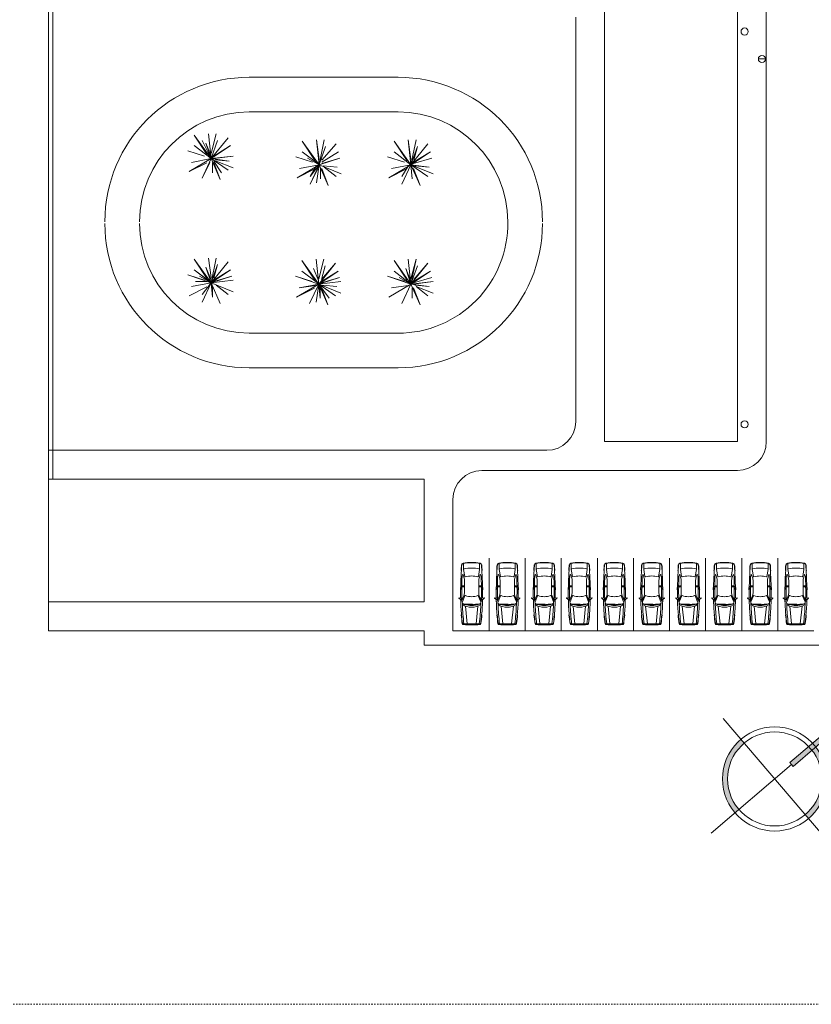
# Model space of a CAD drawing. Header units: metres. Extents: x -3644 to 205, y -1286 to 3747.
# Tile 2 of 32: x -313 to -259, y -65 to 3. Entities that reach past the tile are written whole.
import ezdxf

# ---------------------------------------------------------------- set-up
doc = ezdxf.new("R2010")
doc.units = ezdxf.units.M
doc.linetypes.add('_Tracejado longo', pattern=[0.014288, 0.009525, -0.004763])
for name, color, linetype, lineweight in [('03', 250, 'Continuous', 9), ('A-DETL', 90, 'Continuous', 25), ('LOCALIZAÇAO_dwg', 252, 'Continuous', 9)]:
    doc.layers.add(name, color=color, linetype=linetype, lineweight=lineweight)
doc.styles.add('Arial_4', font='arial.ttf', dxfattribs={"height": 0.002})

# ---------------------------------------------------------------- blocks, each defined once
blk = doc.blocks.new('LOCALIZAÇAO_dwg_CARRO 11-4437321-LOCALIZAÇÃO')
at = {"layer": '03'}
for p, q in [((0.69, 0.697), (0.69, 0.716)), ((1.794, 0.823), (1.819, 0.862)), ((1.865, 0.882), (1.869, 0.882)), ((2.437, 0.76), (2.437, 0.749)), ((2.44, 0.777), (2.565, 0.777)), ((2.44, 0.767), (2.517, 0.767)), ((2.447, 0.739), (2.508, 0.739)), ((2.518, 0.749), (2.518, 0.759)), ((2.527, 0.757), (2.527, 0.748)), ((2.585, 0.757), (2.585, 0.748)), ((3.756, 0.709), (3.758, 0.728)), ((0.076, 0.533), (0.036, 0.533)), ((0.082, 0.63), (0.303, 0.654)), ((1.383, 0.016), (1.374, 0.017)), ((2.009, 0.464), (1.588, 0.637)), ((2.019, 0.533), (1.689, 0.669)), ((1.852, 0.674), (1.852, 0.602)), ((3.087, 0.496), (2.706, 0.496)), ((3.238, 0.519), (3.468, 0.592)), ((3.465, 0.629), (3.365, 0.659)), ((0.069, -0.308), (0.026, -0.255)), ((0.076, -0.533), (0.036, -0.533)), ((0.069, -0.307), (1.298, -0.428)), ((0.082, -0.631), (0.303, -0.655)), ((2.009, -0.464), (1.588, -0.637)), ((2.019, -0.533), (1.689, -0.669)), ((1.852, -0.674), (1.852, -0.602)), ((3.087, -0.496), (2.706, -0.496)), ((3.238, -0.519), (3.468, -0.592)), ((3.465, -0.629), (3.365, -0.659)), ((0.69, -0.697), (0.69, -0.716)), ((1.794, -0.823), (1.819, -0.862)), ((1.865, -0.882), (1.869, -0.882)), ((2.437, -0.76), (2.437, -0.749)), ((2.44, -0.767), (2.517, -0.767)), ((2.44, -0.777), (2.565, -0.777)), ((2.447, -0.739), (2.508, -0.739)), ((2.518, -0.749), (2.518, -0.759)), ((2.527, -0.757), (2.527, -0.748)), ((2.585, -0.757), (2.585, -0.748)), ((3.756, -0.709), (3.758, -0.728))]:
    blk.add_line(p, q, dxfattribs=at)
at = {"layer": '03', "flags": 128}
for points in [[(1.876, 0.872), (1.85, 0.713), (1.799, 0.694), (1.799, 0.656)], [(0.026, 0.254), (0.069, 0.307), (1.298, 0.428)], [(1.383, 0.015), (1.374, 0.014), (1.44, -0.555), (1.449, -0.554)], [(1.424, 0.509), (1.415, 0.509), (1.419, -0.064), (1.428, -0.064)], [(2.209, 0.496), (2.638, 0.496), (2.706, 0.496), (2.706, 0.679)], [(3.357, 0.471), (3.837, 0.553), (4.251, 0.553)], [(1.876, -0.872), (1.85, -0.713), (1.799, -0.694), (1.799, -0.656)], [(2.209, -0.496), (2.638, -0.496), (2.706, -0.496), (2.706, -0.679)], [(3.357, -0.471), (3.837, -0.553), (4.251, -0.553)]]:
    blk.add_lwpolyline(points, dxfattribs=at)
at = {"layer": '03'}
for centre, radius, start, end in [((1.977, -12.748), 13.526, 95.4579, 98.07666), ((1.977, -12.748), 13.506, 95.46564, 97.89577), ((1.86, -10.408), 11.166, 90.48914, 96.01179), ((1.806, 0.846), 0.212, 204.78419, 236.53665), ((2.025, 0.7), 0.267, 168.22298, 189.98368), ((1.808, 0.755), 0.0434, 160.42088, 180), ((2.002, 0.685), 0.25, 146.52929, 160.42088), ((1.872, 0.816), 0.0696, 117.51978, 138.96518), ((1.859, 0.841), 0.0416, 80.80671, 117.51978), ((2.164, -22.305), 23.067, 89.37169, 90.76063), ((1.867, 0.874), 0.00833, 350.80671, 80.80671), ((2.441, 0.751), 0.0263, 91.92644, 184.81044), ((2.42, 0.753), 0.0061, 200.04239, 315.25342), ((2.441, 0.751), 0.0164, 92.13133, 187.2433), ((2.164, -22.305), 23.067, 89.09734, 89.34375), ((2.447, 0.749), 0.01, 180, 270), ((2.508, 0.749), 0.01, 270, 0), ((2.517, 0.757), 0.01, 0, 90), ((2.556, 0.816), 0.0733, 246.83415, 293.16585), ((2.565, 0.757), 0.02, 0, 90), ((2.065, -25.837), 26.599, 86.35444, 88.88061), ((1.687, 0.555), 0.987, 356.53371, 11.76673), ((1.977, -29.37), 30.131, 85.88211, 86.61465), ((1.978, -29.336), 30.117, 85.87378, 86.61254), ((4.131, 0.569), 0.115, 10.45477, 85.29282), ((4.133, 0.56), 0.144, 10.27566, 85.28637), ((48.238, -1.061), 48.25, 178.05506, 178.73963), ((0.086, 0.574), 0.07, 98.07666, 178.05506), ((21.506, -0.393), 21.489, 177.39697, 178.95358), ((0.089, 0.581), 0.05, 97.89577, 177.1673), ((45.864, -1.002), 45.813, 178.0177, 178.74858), ((45.864, 1.002), 45.813, 181.25142, 181.9823), ((2.087, -16.634), 17.284, 92.27132, 96.68351), ((0.128, 0.581), 0.05, 97.89577, 177.1673), ((2.352, 0.031), 1.126, 147.49542, 181.59528), ((3.03, -0.033), 1.689, 163.02584, 178.88724), ((-2.107, -0.683), 3.558, 2.07609, 11.30635), ((2.142, -19.533), 20.183, 91.77938, 92.10117), ((-2.121, 0.196), 3.558, 355.81091, 5.04117), ((3.03, -0.033), 1.689, 158.48825, 161.88328), ((1.548, 0.55), 0.0959, 65.22486, 157.56321), ((2.306, -17.256), 17.935, 91.74302, 91.96985), ((1.781, 0.661), 0.0195, 202.27293, 342.80007), ((2.306, -17.256), 17.935, 88.95708, 91.61786), ((3.446, -0.036), 1.496, 161.90116, 178.60957), ((1.997, 0.438), 0.0288, 340.8387, 65.22486), ((2.209, 0.996), 0.5, 247.66255, 270), ((1.653, 0.555), 0.987, 356.53371, 7.1274), ((2.587, -17.099), 17.778, 87.57158, 89.61458), ((3.087, 0.996), 0.5, 270, 287.58922), ((3.366, 0.442), 0.03, 107.58922, 190.56427), ((0.05, -0.176), 3.343, 3.01726, 10.56427), ((3.336, 0.564), 0.1, 73.296, 87.57158), ((3.459, 0.61), 0.02, 295.0881, 73.296), ((3.843, 0.523), 0.03, 17.66847, 101.66126), ((1.652, 0.005), 2.281, 359.88354, 13.37753), ((0.714, -0.033), 3.585, 0.53266, 10.01497), ((0.709, -0.033), 3.619, 0.52768, 9.83979), ((48.238, 1.06), 48.25, 181.26037, 181.94494), ((0.086, -0.575), 0.07, 181.94494, 261.92334), ((21.506, 0.392), 21.489, 181.04642, 182.60303), ((0.089, -0.581), 0.05, 182.8327, 262.10423), ((2.087, 16.634), 17.284, 263.31649, 267.72868), ((0.128, -0.581), 0.05, 182.8327, 262.10423), ((1.977, 12.748), 13.526, 261.97353, 264.5421), ((1.977, 12.748), 13.506, 262.10423, 264.53436), ((2.352, -0.031), 1.126, 178.40472, 212.50458), ((3.03, 0.033), 1.689, 181.11276, 199.38195), ((2.142, 19.533), 20.183, 267.89883, 268.22062), ((3.03, 0.033), 1.689, 200.32879, 201.51175), ((3.03, 0.033), 1.689, 200.32879, 201.51175), ((1.548, -0.55), 0.0959, 202.43679, 294.77514), ((1.806, -0.846), 0.212, 123.46335, 155.21581), ((2.306, 17.256), 17.935, 268.03015, 268.25698), ((2.025, -0.7), 0.267, 170.01632, 191.77702), ((1.781, -0.661), 0.0195, 17.19993, 157.72707), ((2.306, 17.256), 17.935, 268.38214, 271.04292), ((3.446, 0.036), 1.496, 181.39043, 198.09884), ((1.997, -0.438), 0.0288, 294.77514, 19.1613), ((2.209, -0.996), 0.5, 90, 112.33745), ((1.653, -0.555), 0.987, 352.8726, 3.46629), ((1.687, -0.555), 0.987, 348.23327, 3.46629), ((2.587, 17.099), 17.778, 270.38542, 272.42842), ((3.087, -0.996), 0.5, 72.41078, 90), ((0.05, 0.176), 3.343, 349.43573, 356.98274), ((3.366, -0.442), 0.03, 169.43573, 252.41078), ((3.336, -0.564), 0.1, 272.42842, 286.704), ((3.459, -0.61), 0.02, 286.704, 64.9119), ((3.843, -0.523), 0.03, 258.33874, 342.33153), ((1.652, -0.005), 2.281, 346.62247, 0.11646), ((4.131, -0.569), 0.115, 274.70718, 349.54523), ((4.133, -0.56), 0.144, 274.71363, 349.72434), ((0.714, 0.033), 3.585, 349.98503, 359.46734), ((0.709, 0.033), 3.619, 350.16021, 359.47232), ((1.86, 10.408), 11.166, 263.98821, 269.51086), ((1.808, -0.755), 0.0434, 180, 199.57912), ((2.002, -0.685), 0.25, 199.57912, 213.47071), ((1.872, -0.816), 0.0696, 221.03482, 242.48022), ((1.859, -0.841), 0.0416, 242.48022, 279.19329), ((2.164, 22.305), 23.067, 269.23937, 270.62831), ((1.867, -0.874), 0.00833, 279.19329, 9.19329), ((2.42, -0.753), 0.0061, 44.74658, 159.95761), ((2.441, -0.751), 0.0263, 175.18956, 268.07356), ((2.441, -0.751), 0.0164, 172.7567, 267.86867), ((2.164, 22.305), 23.067, 270.65625, 270.90266), ((2.447, -0.749), 0.01, 90, 180), ((2.508, -0.749), 0.01, 0, 90), ((2.517, -0.757), 0.01, 270, 0), ((2.556, -0.816), 0.0733, 66.83415, 113.16585), ((2.565, -0.757), 0.02, 270, 360), ((2.065, 25.837), 26.599, 271.11939, 273.64556), ((1.977, 29.37), 30.131, 273.38535, 274.11789), ((1.978, 29.336), 30.117, 273.38746, 274.12622)]:
    blk.add_arc(centre, radius, start, end, dxfattribs=at)
blk = doc.blocks.new('LOCALIZAÇAO_dwg_Norte1-4437323-LOCALIZAÇÃO')
at = {"layer": '03'}
h = blk.add_hatch(color=256, dxfattribs=at)
h.paths.add_polyline_path([(0.005149, 0), (0.004984, 0.001292), (0.0045, 0.002502), (0.003698, 0.003576), (0.002717, 0.004373), (0.001533, 0.004915), (0.00025, 0.005143), (0.00025, 0.007845), (-0.00025, 0.007845), (-0.00025, 0.0022), (0.00025, 0.0022), (0.00025, 0.004642), (0.001403, 0.004432), (0.002467, 0.00394), (0.003398, 0.003165), (0.004088, 0.0022), (0.004501, 0.001163), (0.004649, 0)], flags=0)
h.paths.add_polyline_path([(0, -0.005149), (0, -0.004649), (-0.001203, -0.00449), (-0.002324, -0.004026), (-0.003311, -0.003256), (-0.004026, -0.002324), (-0.00449, -0.001203), (-0.004649, 0), (-0.005149, 0), (-0.004973, -0.001333), (-0.004459, -0.002574), (-0.00361, -0.003664), (-0.002574, -0.004459), (-0.001333, -0.004973), (-0.000384, -0.005098)], flags=0)
blk.add_line((-0.007845, 0), (0.007845, 0), dxfattribs=at)
at = {"layer": '03', "flags": 128}
for points in [[(0.00025, 0.0022), (-0.00025, 0.0022), (-0.00025, 0.007845), (0.00025, 0.007845)], [(0, -0.008238), (0, 0.0022)]]:
    blk.add_lwpolyline(points, close=True, dxfattribs=at)
at = {"layer": '03'}
for radius in [0.005149, 0.004649]:
    blk.add_circle((0, 0), radius, dxfattribs=at)
at = {"layer": '03', "color": 7, "insert": (0, 0.010628), "char_height": 0.002, "width": 0.00239138, "attachment_point": 2, "line_spacing_factor": 0.938532, "style": 'Arial_4'}
blk.add_mtext('N', dxfattribs=at)

msp = doc.modelspace()

# ---------------------------------------------------------------- linework, layer by layer
at = {"layer": 'A-DETL', "lineweight": 9}
for p, q in [((-311.451, 5.053), (-311.451, -28.947)), ((-311.151, 5.053), (-311.151, -28.947)), ((-272.951, 5.053), (-272.951, -26.347)), ((-263.751, -26.347), (-263.751, 5.053)), ((-261.751, 5.053), (-261.751, -26.347)), ((-274.951, 3.053), (-274.951, -24.947)), ((-262.301, 0.153), (-261.801, 0.153)), ((-287.251, -1.116), (-297.551, -1.116)), ((-287.251, -3.516), (-297.551, -3.516)), ((-300.466, -6.475), (-301.366, -5.125)), ((-301.366, -5.125), (-300.196, -6.745)), ((-300.196, -6.745), (-300.376, -5.035)), ((-300.196, -6.385), (-299.836, -5.035)), ((-300.196, -6.745), (-299.026, -5.305)), ((-292.717, -6.805), (-292.897, -5.455)), ((-292.897, -5.455), (-292.717, -7.165)), ((-292.717, -7.165), (-292.357, -5.455)), ((-286.36, -6.805), (-286.54, -5.455)), ((-286.54, -5.455), (-286.36, -7.165)), ((-286.36, -7.165), (-286, -5.455)), ((-301.366, -5.845), (-300.196, -6.745)), ((-300.196, -6.745), (-300.826, -5.485)), ((-300.196, -6.745), (-300.556, -5.665)), ((-300.556, -5.665), (-300.222, -6.5)), ((-299.746, -5.485), (-300.196, -6.745)), ((-298.846, -5.845), (-300.196, -6.745)), ((-300.016, -6.565), (-298.846, -5.845)), ((-292.987, -6.895), (-293.887, -5.545)), ((-293.887, -5.545), (-292.717, -7.165)), ((-292.717, -7.165), (-292.267, -5.905)), ((-292.518, -6.846), (-291.547, -5.725)), ((-286.36, -7.165), (-287.53, -5.545)), ((-287.53, -5.545), (-286.63, -6.895)), ((-286.36, -7.165), (-285.19, -5.725)), ((-285.91, -5.905), (-286.36, -7.165)), ((-286.161, -6.846), (-285.91, -5.905)), ((-300.646, -6.565), (-301.816, -6.205)), ((-300.196, -6.745), (-301.726, -7.645)), ((-300.196, -6.745), (-301.546, -7.015)), ((-300.196, -6.745), (-300.826, -8.095)), ((-298.666, -6.565), (-300.196, -6.745)), ((-299.566, -8.185), (-300.196, -6.745)), ((-298.936, -6.925), (-300.196, -6.745)), ((-300.196, -6.745), (-299.026, -7.555)), ((-300.016, -6.745), (-298.666, -6.565)), ((-293.167, -6.985), (-294.337, -6.625)), ((-292.807, -7.075), (-293.887, -6.265)), ((-292.717, -7.165), (-293.527, -6.715)), ((-291.277, -6.715), (-292.717, -7.165)), ((-292.537, -6.985), (-291.367, -6.265)), ((-292.537, -7.075), (-291.277, -6.715)), ((-286.81, -6.985), (-287.98, -6.625)), ((-287.53, -6.265), (-286.36, -7.165)), ((-285.01, -6.265), (-286.36, -7.165)), ((-286.18, -6.985), (-285.01, -6.265)), ((-286.18, -7.075), (-284.92, -6.715)), ((-301.726, -7.645), (-300.499, -7.031)), ((-300.826, -8.095), (-300.286, -7.015)), ((-300.106, -7.735), (-300.106, -7.015)), ((-300.016, -6.925), (-299.476, -7.735)), ((-300.016, -7.015), (-299.566, -8.185)), ((-299.926, -6.835), (-298.936, -6.925)), ((-299.836, -6.925), (-298.666, -7.375)), ((-292.717, -7.165), (-294.247, -8.065)), ((-294.247, -8.065), (-293.02, -7.451)), ((-292.717, -7.165), (-294.067, -7.435)), ((-293.347, -7.975), (-292.717, -7.165)), ((-292.717, -7.165), (-293.347, -8.515)), ((-292.913, -7.28), (-293.347, -7.975)), ((-293.347, -8.515), (-292.807, -7.435)), ((-292.897, -8.425), (-292.717, -7.165)), ((-292.717, -7.165), (-292.087, -8.605)), ((-292.717, -7.165), (-291.187, -7.795)), ((-292.627, -8.155), (-292.627, -7.435)), ((-292.087, -8.605), (-292.537, -7.435)), ((-292.447, -7.255), (-291.457, -7.345)), ((-292.357, -7.345), (-291.547, -7.975)), ((-287.89, -8.065), (-286.36, -7.165)), ((-286.663, -7.451), (-287.89, -8.065)), ((-286.36, -7.165), (-287.71, -7.435)), ((-286.36, -7.165), (-286.99, -8.515)), ((-286.556, -7.28), (-286.99, -7.975)), ((-286.36, -7.165), (-285.73, -8.605)), ((-286.27, -8.155), (-286.36, -7.165)), ((-285.1, -7.345), (-286.36, -7.165)), ((-286.36, -7.165), (-284.83, -7.795)), ((-285.19, -7.975), (-286.36, -7.165)), ((-285.73, -8.605), (-286.18, -7.435)), ((-286.09, -7.255), (-285.1, -7.345)), ((-300.196, -14.979), (-300.376, -13.629)), ((-300.196, -15.339), (-299.836, -13.629)), ((-300.196, -15.339), (-301.366, -13.719)), ((-301.366, -13.719), (-300.466, -15.069)), ((-300.222, -15.095), (-300.556, -14.259)), ((-300.556, -14.259), (-300.196, -15.339)), ((-300.196, -15.339), (-299.026, -13.899)), ((-299.746, -14.079), (-300.196, -15.339)), ((-299.997, -15.02), (-299.746, -14.079)), ((-292.743, -15.429), (-293.913, -13.809)), ((-293.913, -13.809), (-293.013, -15.159)), ((-292.743, -15.429), (-292.923, -13.719)), ((-292.743, -15.069), (-292.383, -13.719)), ((-292.743, -15.429), (-291.573, -13.989)), ((-291.573, -13.989), (-292.544, -15.11)), ((-292.544, -15.11), (-292.293, -14.169)), ((-286.63, -15.159), (-287.53, -13.809)), ((-287.53, -13.809), (-286.36, -15.429)), ((-286.36, -15.429), (-286.54, -13.719)), ((-286.36, -15.069), (-286, -13.719)), ((-286, -13.719), (-286.36, -15.429)), ((-285.19, -13.989), (-286.36, -15.429)), ((-286.36, -15.429), (-285.91, -14.169)), ((-286.161, -15.11), (-285.19, -13.989)), ((-300.646, -15.159), (-301.816, -14.799)), ((-301.816, -14.799), (-300.196, -15.339)), ((-300.286, -15.249), (-301.366, -14.439)), ((-301.366, -14.439), (-300.196, -15.339)), ((-300.196, -15.339), (-301.006, -14.889)), ((-298.846, -14.439), (-300.196, -15.339)), ((-298.756, -14.889), (-300.196, -15.339)), ((-300.016, -15.159), (-298.846, -14.439)), ((-300.016, -15.249), (-298.756, -14.889)), ((-292.743, -15.429), (-294.363, -14.889)), ((-294.363, -14.889), (-293.193, -15.249)), ((-292.833, -15.339), (-293.913, -14.529)), ((-293.103, -14.349), (-292.769, -15.185)), ((-291.393, -14.529), (-292.743, -15.429)), ((-291.303, -14.979), (-292.743, -15.429)), ((-292.563, -15.249), (-291.393, -14.529)), ((-292.563, -15.339), (-291.303, -14.979)), ((-286.81, -15.249), (-287.98, -14.889)), ((-287.98, -14.889), (-286.36, -15.429)), ((-287.53, -14.529), (-286.36, -15.429)), ((-286.36, -15.429), (-287.17, -14.979)), ((-286.36, -15.429), (-286.72, -14.349)), ((-286.72, -14.349), (-286.386, -15.185)), ((-286.36, -15.429), (-285.01, -14.529)), ((-285.01, -14.529), (-286.18, -15.249)), ((-286.18, -15.339), (-284.92, -14.979)), ((-300.499, -15.626), (-301.726, -16.239)), ((-300.196, -15.339), (-301.546, -15.609)), ((-301.276, -15.249), (-300.466, -15.249)), ((-300.826, -16.149), (-300.196, -15.339)), ((-300.196, -15.339), (-300.826, -16.689)), ((-300.196, -15.339), (-298.666, -15.159)), ((-300.196, -15.339), (-299.566, -16.779)), ((-300.196, -15.339), (-298.666, -15.969)), ((-300.106, -16.329), (-300.196, -15.339)), ((-300.106, -15.609), (-300.106, -16.329)), ((-299.836, -15.519), (-299.026, -16.149)), ((-294.273, -16.329), (-292.743, -15.429)), ((-294.093, -15.699), (-292.743, -15.429)), ((-292.939, -15.544), (-294.093, -15.699)), ((-292.743, -15.429), (-293.373, -16.779)), ((-292.743, -15.429), (-292.923, -16.689)), ((-291.213, -15.249), (-292.743, -15.429)), ((-292.743, -15.429), (-292.653, -16.419)), ((-292.743, -15.429), (-291.573, -16.239)), ((-291.213, -16.059), (-292.743, -15.429)), ((-292.743, -15.429), (-292.113, -16.869)), ((-292.743, -15.429), (-292.023, -16.419)), ((-292.473, -15.519), (-291.483, -15.609)), ((-286.36, -15.429), (-287.89, -16.329)), ((-286.556, -15.544), (-287.71, -15.699)), ((-286.36, -15.429), (-286.99, -16.779)), ((-284.83, -15.249), (-286.36, -15.429)), ((-285.73, -16.869), (-286.36, -15.429)), ((-285.1, -15.609), (-286.36, -15.429)), ((-286.18, -15.429), (-284.83, -15.249)), ((-286.09, -15.519), (-285.1, -15.609)), ((-284.83, -16.059), (-286, -15.609)), ((-286, -15.609), (-285.19, -16.239)), ((-293.046, -15.716), (-294.273, -16.329)), ((-292.653, -16.419), (-292.653, -15.699)), ((-292.113, -16.869), (-292.563, -15.699)), ((-286.27, -16.419), (-286.27, -15.699)), ((-286.18, -15.699), (-285.73, -16.869)), ((-287.251, -18.834), (-297.551, -18.834)), ((-287.251, -21.234), (-297.551, -21.234)), ((-272.951, -26.347), (-263.751, -26.347)), ((-276.951, -26.947), (-311.451, -26.947)), ((-281.451, -28.347), (-263.751, -28.347)), ((-311.451, -28.947), (-311.451, -37.447)), ((-285.451, -28.947), (-311.451, -28.947)), ((-285.451, -37.447), (-285.451, -28.947)), ((-283.451, -30.347), (-283.451, -39.447)), ((-280.951, -39.447), (-280.951, -34.406)), ((-278.451, -39.447), (-278.451, -34.406)), ((-275.951, -39.447), (-275.951, -34.406)), ((-273.451, -39.447), (-273.451, -34.406)), ((-270.951, -39.447), (-270.951, -34.406)), ((-268.451, -39.447), (-268.451, -34.406)), ((-265.951, -39.447), (-265.951, -34.406)), ((-263.451, -39.447), (-263.451, -34.406)), ((-260.951, -39.447), (-260.951, -34.406)), ((-311.451, -37.447), (-285.451, -37.447)), ((-311.451, -39.447), (-311.451, -37.447)), ((-285.451, -39.447), (-311.451, -39.447)), ((-285.451, -40.447), (-285.451, -39.447)), ((-283.451, -39.447), (-258.451, -39.447)), ((-256.932, -40.447), (-285.451, -40.447))]:
    msp.add_line(p, q, dxfattribs=at)
at = {"layer": 'A-DETL', "linetype": '_Tracejado longo', "lineweight": 9}
msp.add_line((-170.004, -65.311), (-412.599, -65.311), dxfattribs=at)
at = {"layer": 'A-DETL', "lineweight": 9}
for centre in [(-263.251, 2.053), (-262.051, 0.153), (-263.251, -25.147)]:
    msp.add_circle(centre, 0.25, dxfattribs=at)
for centre, radius, start, end in [((-297.551, -11.116), 10, 90, 180), ((-287.251, -11.116), 10, 0, 90), ((-297.551, -11.116), 7.6, 90, 180), ((-287.251, -11.116), 7.6, 360, 90), ((-297.551, -11.234), 10, 180, 270), ((-297.551, -11.234), 7.6, 180, 270), ((-287.252, -11.232), 7.602, 270.00474, 0.87674), ((-287.251, -11.234), 10, 270, 0), ((-276.951, -24.947), 2, 270, 0), ((-263.751, -26.347), 2, 270, 0), ((-281.451, -30.347), 2, 90, 180)]:
    msp.add_arc(centre, radius, start, end, dxfattribs=at)

# ---------------------------------------------------------------- block references
at = {"layer": 'LOCALIZAÇAO_dwg', "color": 250, "rotation": 89.99999999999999}
for p in [(-282.158, -39.033), (-279.691, -39.033), (-277.123, -39.033), (-274.7, -39.033), (-272.271, -39.033), (-269.681, -39.033), (-267.142, -39.033), (-264.646, -39.033), (-262.174, -39.033), (-259.701, -39.033)]:
    msp.add_blockref('LOCALIZAÇAO_dwg_CARRO 11-4437321-LOCALIZAÇÃO', p, dxfattribs=at)
at = {"layer": 'LOCALIZAÇAO_dwg', "color": 250, "xscale": 700.6808390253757, "yscale": 700.6808390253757, "zscale": 700.6808390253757, "rotation": 310.5382141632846}
msp.add_blockref('LOCALIZAÇAO_dwg_Norte1-4437323-LOCALIZAÇÃO', (-261.171, -49.703), dxfattribs=at)

doc.saveas('drawing.dxf')
